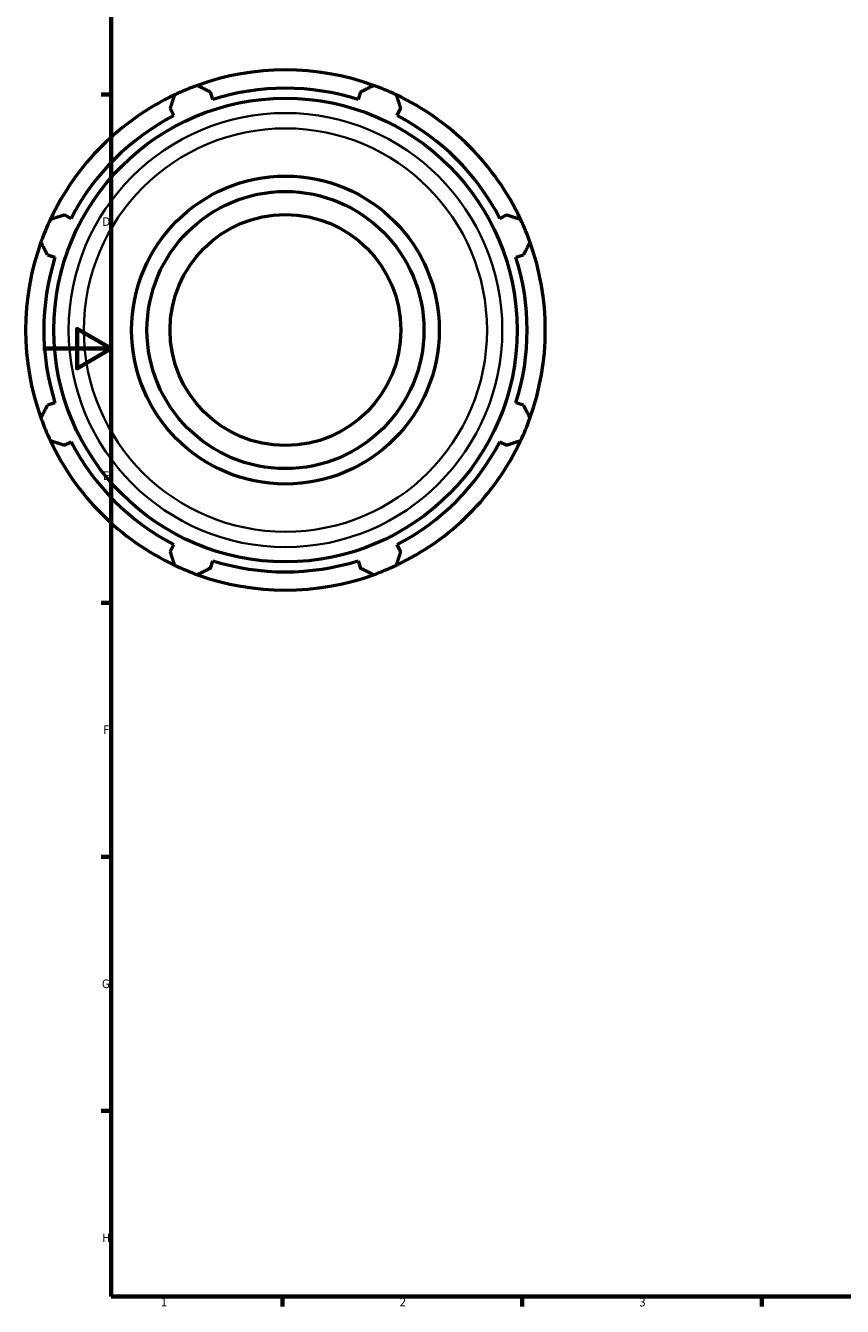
# Model space of a CAD drawing. Header units: millimetres. Extents: x -306 to 1143, y -57 to 851.
# Tile 1 of 9: x -5 to 234, y 17 to 391. Entities that reach past the tile are written whole.
import ezdxf

# ---------------------------------------------------------------- set-up
doc = ezdxf.new("R2010")
doc.units = ezdxf.units.MM
for name, color, linetype, lineweight in [('Border (ISO)', 7, 'Continuous', 70), ('Visible (ISO)', 7, 'Continuous', 50), ('Visible Narrow (ISO)', 7, 'Continuous', 35)]:
    doc.layers.add(name, color=color, linetype=linetype, lineweight=lineweight)
doc.styles.add('Note Text (ISO)', font='tahoma.ttf')

# ---------------------------------------------------------------- blocks, each defined once
blk = doc.blocks.new('Borders Default Border')
at = {"layer": 'Border (ISO)'}
for p, q in [((20, 371.25), (17.1, 371.25)), ((20, 222.75), (17.1, 222.75)), ((20, 148.5), (17.1, 148.5)), ((20, 74.25), (17.1, 74.25)), ((70.08, 20), (70.08, 17.1)), ((140.17, 20), (140.17, 17.1)), ((210.25, 20), (210.25, 17.1))]:
    blk.add_line(p, q, dxfattribs=at)
at = {"layer": 'Border (ISO)', "flags": 128}
for points in [[(20, 20), (20, 574), (821, 574), (821, 20), (20, 20)], [(0, 297), (20, 297), (10, 302.77), (10, 291.23), (20, 297)]]:
    blk.add_lwpolyline(points, dxfattribs=at)
at = {"layer": 'Border (ISO)', "color": 232, "true_color": 0xca0064, "char_height": 2.5, "attachment_point": 7, "style": 'Note Text (ISO)'}
for s, insert in [('D', (17.43, 332.88)), ('E', (17.64, 258.63)), ('F', (17.7, 184.38)), ('G', (17.31, 110.08)), ('H', (17.44, 35.88)), ('1', (34.48, 17.1)), ('2', (104.37, 17.1)), ('3', (174.43, 17.05))]:
    blk.add_mtext(s, dxfattribs=dict(at, insert=insert))

msp = doc.modelspace()

# ---------------------------------------------------------------- linework, layer by layer
at = {"layer": 'Visible (ISO)'}
for p, q in [((49.705, 369.836), (49.019, 372.011)), ((92.898, 372.011), (92.212, 369.836)), ((37.269, 367.144), (38.322, 365.121)), ((103.595, 365.121), (104.648, 367.144)), ((8.265, 335.064), (6.242, 336.117)), ((135.675, 336.117), (133.652, 335.064)), ((1.375, 324.367), (3.55, 323.681)), ((138.367, 323.681), (140.542, 324.367)), ((3.55, 281.173), (1.375, 280.488)), ((140.542, 280.488), (138.367, 281.173)), ((6.242, 268.738), (8.265, 269.791)), ((133.652, 269.791), (135.675, 268.738)), ((38.322, 239.733), (37.269, 237.711)), ((104.648, 237.711), (103.595, 239.733)), ((49.019, 232.844), (49.705, 235.019)), ((92.212, 235.019), (92.898, 232.844))]:
    msp.add_line(p, q, dxfattribs=at)
for radius in [67.745, 45, 40.5, 33.75]:
    msp.add_circle((70.959, 302.427), radius, dxfattribs=at)
for radius, start, end in [(76, 70.20802, 109.79198), (76, 115.20802, 154.79198), (76, 109.79198, 115.20802), (70.68, 72.5, 107.5), (76, 64.79198, 70.20802), (76, 25.20802, 64.79198), (70.68, 117.5, 152.5), (70.68, 27.5, 62.5), (76, 154.79198, 160.20802), (76, 19.79198, 25.20802), (76, 160.20802, 199.79198), (76, 340.20802, 19.79198), (70.68, 162.5, 197.5), (70.68, 342.5, 17.5), (76, 199.79198, 205.20802), (76, 334.79198, 340.20802), (76, 205.20802, 244.79198), (70.68, 207.5, 242.5), (76, 295.20802, 334.79198), (70.68, 297.5, 332.5), (76, 244.79198, 250.20802), (70.68, 252.5, 287.5), (76, 289.79198, 295.20802), (76, 250.20802, 289.79198)]:
    msp.add_arc((70.959, 302.427), radius, start, end, dxfattribs=at)
for points, weights in [([(37.269, 367.144), (37.916, 369.125), (38.59, 371.19)], [1.00158179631, 1.00119932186, 1]), ([(45.224, 373.938), (47.16, 372.955), (49.019, 372.011)], [1, 1.00119932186, 1.00158179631]), ([(92.898, 372.011), (94.757, 372.955), (96.693, 373.938)], [1.00158179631, 1.00119932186, 1]), ([(103.327, 371.19), (104.001, 369.125), (104.648, 367.144)], [1, 1.00119932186, 1.00158179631]), ([(2.196, 334.796), (4.261, 335.47), (6.242, 336.117)], [1, 1.00119932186, 1.00158179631]), ([(135.675, 336.117), (137.657, 335.47), (139.721, 334.796)], [1.00158179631, 1.00119932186, 1]), ([(1.375, 324.367), (0.431, 326.225), (-0.552, 328.161)], [1.00158179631, 1.00119932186, 1]), ([(142.469, 328.161), (141.486, 326.225), (140.542, 324.367)], [1, 1.00119932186, 1.00158179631]), ([(-0.552, 276.693), (0.431, 278.629), (1.375, 280.488)], [1, 1.00119932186, 1.00158179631]), ([(140.542, 280.488), (141.486, 278.629), (142.469, 276.693)], [1.00158179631, 1.00119932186, 1]), ([(6.242, 268.738), (4.261, 269.385), (2.196, 270.059)], [1.00158179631, 1.00119932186, 1]), ([(139.721, 270.059), (137.657, 269.385), (135.675, 268.738)], [1, 1.00119932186, 1.00158179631]), ([(38.59, 233.665), (37.916, 235.729), (37.269, 237.711)], [1, 1.00119932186, 1.00158179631]), ([(104.648, 237.711), (104.001, 235.729), (103.327, 233.665)], [1.00158179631, 1.00119932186, 1]), ([(49.019, 232.844), (47.16, 231.9), (45.224, 230.917)], [1.00158179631, 1.00119932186, 1]), ([(96.693, 230.917), (94.757, 231.9), (92.898, 232.844)], [1, 1.00119932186, 1.00158179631])]:
    msp.add_rational_spline(points, weights, degree=2, dxfattribs=at)
at = {"layer": 'Visible Narrow (ISO)'}
for radius in [63.424, 58.948]:
    msp.add_circle((70.959, 302.427), radius, dxfattribs=at)

# ---------------------------------------------------------------- block references
msp.add_blockref('Borders Default Border', (0, 0))

doc.saveas('drawing.dxf')
